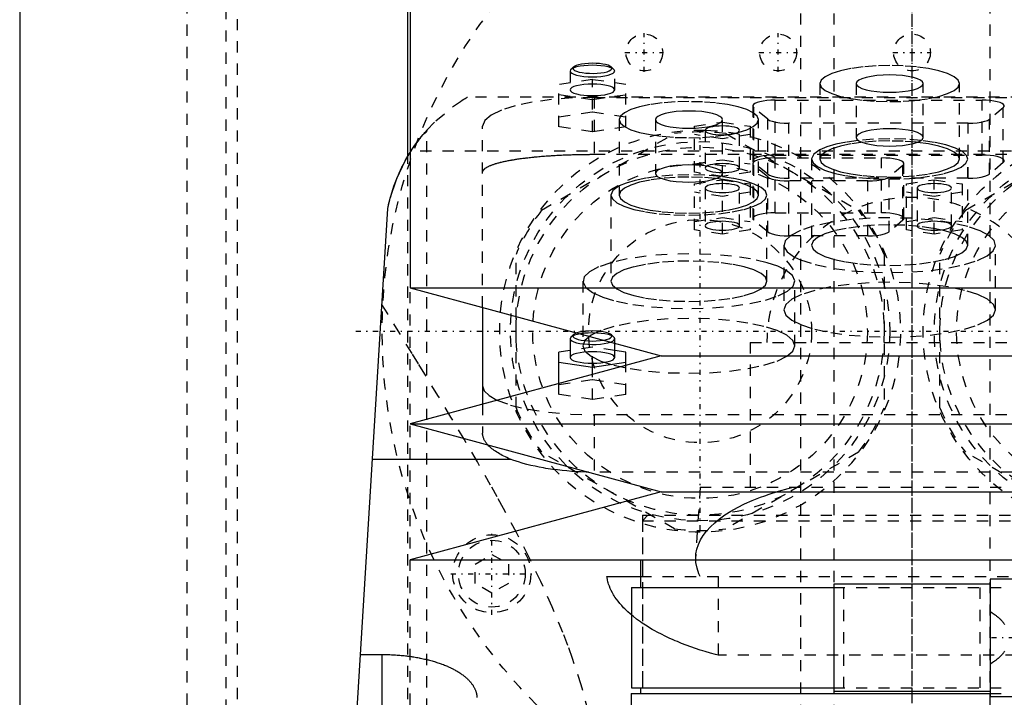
# Model space of a CAD drawing. Extents: x -90 to 90, y -137 to 442.
# Tile 8 of 11: x -80 to 8, y 196 to 257. Entities that reach past the tile are written whole.
import ezdxf

# ---------------------------------------------------------------- set-up
doc = ezdxf.new("R2010")
doc.units = 0
doc.linetypes.add('CENTER', pattern=[1.5, 0.45, -0.5, 0.05, -0.5])
doc.linetypes.add('DASHED', pattern=[2, 1, -1])
for name, color, linetype in [('AM_0', 7, 'CONTINUOUS'), ('AM_3', 7, 'DASHED'), ('AM_7', 7, 'CENTER')]:
    doc.layers.add(name, color=color, linetype=linetype)

msp = doc.modelspace()

# ---------------------------------------------------------------- linework, layer by layer
at = {"layer": 'AM_0', "color": 7, "linetype": 'CONTINUOUS'}
for p, q in [((-45, 300), (-45, 232.9)), ((-80, 291.5), (-80, 30)), ((-45.211, 244.674), (-45.211, 269)), ((-57, 77.05), (-47, 240)), ((-45, 232.9), (-22.5, 226.8)), ((-45, 232.9), (45, 232.9)), ((-38.5, 231.138), (-38.5, 222.462)), ((-30.336, 228.692), (-30.577, 228.468)), ((-30.577, 228.468), (-30.65, 228.329)), ((-30.65, 228.329), (-30.65, 226.639)), ((-26.65, 226.639), (-26.65, 227.925)), ((-30.65, 227.26), (-31.65, 227.11)), ((-31.65, 224.319), (-31.65, 227.11)), ((-25.65, 227.11), (-26.65, 227.26)), ((-25.65, 225.946), (-25.65, 227.11)), ((-22.5, 226.8), (-45, 220.7)), ((-31.65, 226.214), (-28.65, 225.766)), ((-28.65, 225.766), (-25.65, 226.214)), ((-22.5, 226.8), (22.5, 226.8)), ((-28.65, 225.133), (-28.65, 225.766)), ((-45, 220.7), (-22.5, 214.6)), ((-45, 220.7), (45, 220.7)), ((-35.934, 217.5), (-48.381, 217.5)), ((-22.5, 214.6), (-45, 208.5)), ((-22.5, 214.6), (22.5, 214.6)), ((-45, 208.5), (45, 208.5)), ((-24.35, 208.5), (-24.35, 206)), ((-27.357, 207), (-24.355, 207)), ((10, 206.75), (7, 206.75)), ((7, 206.75), (7, 196.25)), ((-25.15, 206), (-25.15, 197)), ((-25.15, 206), (-7.008, 206)), ((-7, 206.3), (-7, 196.7)), ((7, 206.3), (-7, 206.3)), ((-49.454, 200.006), (-47.5, 200.006)), ((-47.5, 191.749), (-47.5, 200.006)), ((-25.15, 197), (-7.008, 197)), ((-24.35, 197), (-24.35, 196.5)), ((-25.175, 196.5), (-25.431, 160.873)), ((-25.175, 196.5), (7.003, 196.5)), ((7, 196.7), (-7, 196.7)), ((7, 196.25), (10, 196.25))]:
    msp.add_line(p, q, dxfattribs=at)
for points in [[(-30.336, 228.692), (-30.396, 228.601), (-30.384, 228.509), (-30.3, 228.42), (-30.147, 228.336), (-29.933, 228.263), (-29.665, 228.202), (-29.356, 228.156), (-29.017, 228.128), (-28.663, 228.118), (-28.308, 228.127), (-27.968, 228.154), (-27.656, 228.198)], [(-30.044, 228.845), (-30.218, 228.772), (-30.336, 228.692)], [(-30.65, 228.329), (-30.613, 228.23), (-30.502, 228.134), (-30.321, 228.045), (-30.079, 227.967), (-29.782, 227.903), (-29.444, 227.854), (-29.075, 227.824), (-28.691, 227.812), (-28.305, 227.82), (-27.932, 227.846), (-27.586, 227.891), (-27.28, 227.952), (-27.025, 228.028)], [(-30.65, 226.639), (-30.612, 226.538), (-30.498, 226.441), (-30.313, 226.351), (-30.064, 226.273), (-29.761, 226.209), (-29.415, 226.161), (-29.04, 226.131), (-28.65, 226.121), (-28.26, 226.131), (-27.885, 226.161), (-27.539, 226.209), (-27.236, 226.273), (-26.987, 226.351), (-26.802, 226.441), (-26.688, 226.538), (-26.65, 226.639)], [(-38.5, 224.088), (-38.354, 223.647), (-37.919, 223.219), (-37.209, 222.816)]]:
    msp.add_lwpolyline(points, dxfattribs=at)
for points in [[(-47, 240, 0), (-46.782, 240.931, 0), (-46.194, 242.685, 0), (-45.433, 244.284, 0), (-44.999, 245.022, 0)], [(-47, 240, 0), (-46.968, 240.157, 0), (-46.898, 240.471, 0), (-46.821, 240.784, 0), (-46.78, 240.94, 0), (-46.737, 241.095, 0), (-46.647, 241.403, 0), (-46.551, 241.709, 0), (-46.449, 242.01, 0), (-46.341, 242.307, 0), (-46.229, 242.599, 0), (-46.17, 242.743, 0), (-46.111, 242.885, 0), (-45.989, 243.165, 0), (-45.864, 243.439, 0), (-45.735, 243.705, 0), (-45.604, 243.964, 0), (-45.471, 244.214, 0), (-45.404, 244.336, 0), (-45.336, 244.456, 0), (-45.201, 244.689, 0), (-45.067, 244.913, 0), (-44.999, 245.021, 0)], [(-35.934, 217.5, 0), (-36.011, 217.531, 0), (-36.162, 217.594, 0), (-36.31, 217.659, 0), (-36.382, 217.692, 0), (-36.454, 217.726, 0), (-36.595, 217.794, 0), (-36.731, 217.863, 0), (-36.864, 217.933, 0), (-36.992, 218.005, 0), (-37.116, 218.078, 0), (-37.176, 218.115, 0), (-37.235, 218.152, 0), (-37.349, 218.227, 0), (-37.458, 218.303, 0), (-37.562, 218.38, 0), (-37.662, 218.458, 0), (-37.755, 218.537, 0), (-37.8, 218.576, 0), (-37.844, 218.616, 0), (-37.927, 218.696, 0), (-38.004, 218.776, 0), (-38.041, 218.816, 0)], [(-29.003, 216.363, 0), (-29.217, 216.368, 0), (-29.647, 216.382, 0), (-30.079, 216.402, 0), (-30.295, 216.415, 0), (-30.511, 216.43, 0), (-30.942, 216.464, 0), (-31.37, 216.505, 0), (-31.794, 216.552, 0), (-32.212, 216.606, 0), (-32.622, 216.667, 0), (-32.824, 216.699, 0), (-33.024, 216.733, 0), (-33.416, 216.806, 0), (-33.796, 216.884, 0), (-34.165, 216.967, 0), (-34.52, 217.055, 0), (-34.861, 217.148, 0), (-35.025, 217.195, 0), (-35.186, 217.244, 0), (-35.495, 217.343, 0), (-35.79, 217.446, 0), (-35.934, 217.5, 0)], [(-25.152, 203.554, 0), (-25.26, 203.645, 0), (-25.467, 203.83, 0), (-25.664, 204.016, 0), (-25.759, 204.11, 0), (-25.851, 204.204, 0), (-26.027, 204.393, 0), (-26.193, 204.584, 0), (-26.349, 204.775, 0), (-26.494, 204.967, 0), (-26.628, 205.161, 0), (-26.691, 205.258, 0), (-26.751, 205.355, 0), (-26.863, 205.549, 0), (-26.965, 205.743, 0), (-27.055, 205.938, 0), (-27.134, 206.132, 0), (-27.203, 206.326, 0), (-27.233, 206.423, 0), (-27.261, 206.52, 0), (-27.307, 206.712, 0), (-27.343, 206.904, 0), (-27.357, 207, 0)], [(-47.5, 200.006, 0), (-47.438, 200.006, 0), (-47.312, 200.005, 0), (-47.186, 200.004, 0), (-47.123, 200.002, 0), (-47.06, 200.001, 0), (-46.934, 199.998, 0), (-46.807, 199.993, 0), (-46.679, 199.988, 0), (-46.552, 199.982, 0), (-46.424, 199.975, 0), (-46.361, 199.972, 0), (-46.297, 199.967, 0), (-46.169, 199.959, 0), (-46.042, 199.949, 0), (-45.914, 199.939, 0), (-45.787, 199.927, 0), (-45.66, 199.915, 0), (-45.596, 199.908, 0), (-45.533, 199.902, 0), (-45.406, 199.888, 0), (-45.28, 199.873, 0), (-45.217, 199.865, 0), (-45.154, 199.857, 0), (-45.029, 199.84, 0), (-44.905, 199.822, 0), (-44.843, 199.813, 0), (-44.781, 199.804, 0), (-44.657, 199.784, 0), (-44.535, 199.764, 0), (-44.413, 199.743, 0), (-44.292, 199.721, 0), (-44.172, 199.699, 0), (-44.112, 199.687, 0), (-44.053, 199.675, 0), (-43.934, 199.651, 0), (-43.817, 199.626, 0), (-43.701, 199.6, 0), (-43.585, 199.573, 0), (-43.471, 199.545, 0), (-43.415, 199.532, 0), (-43.358, 199.517, 0), (-43.247, 199.488, 0), (-43.136, 199.459, 0), (-43.027, 199.429, 0), (-42.919, 199.398, 0), (-42.813, 199.366, 0), (-42.76, 199.35, 0), (-42.708, 199.334, 0), (-42.604, 199.301, 0), (-42.502, 199.268, 0), (-42.402, 199.234, 0), (-42.302, 199.2, 0), (-42.205, 199.165, 0), (-42.157, 199.147, 0), (-42.109, 199.129, 0), (-42.015, 199.093, 0), (-41.922, 199.057, 0), (-41.831, 199.02, 0), (-41.742, 198.983, 0), (-41.654, 198.946, 0), (-41.611, 198.927, 0), (-41.569, 198.908, 0), (-41.484, 198.87, 0), (-41.4, 198.831, 0), (-41.358, 198.811, 0), (-41.317, 198.791, 0), (-41.235, 198.751, 0), (-41.154, 198.71, 0), (-41.114, 198.689, 0), (-41.075, 198.668, 0), (-40.996, 198.626, 0), (-40.919, 198.583, 0), (-40.843, 198.539, 0), (-40.768, 198.495, 0), (-40.694, 198.451, 0), (-40.658, 198.428, 0), (-40.622, 198.406, 0), (-40.551, 198.36, 0), (-40.481, 198.314, 0), (-40.413, 198.267, 0), (-40.346, 198.22, 0), (-40.281, 198.172, 0), (-40.249, 198.148, 0), (-40.217, 198.124, 0), (-40.155, 198.075, 0), (-40.094, 198.026, 0), (-40.034, 197.976, 0), (-39.977, 197.926, 0), (-39.92, 197.876, 0), (-39.893, 197.851, 0), (-39.866, 197.825, 0), (-39.813, 197.774, 0), (-39.761, 197.723, 0), (-39.712, 197.671, 0), (-39.664, 197.619, 0), (-39.617, 197.567, 0), (-39.595, 197.54, 0), (-39.572, 197.514, 0), (-39.529, 197.461, 0), (-39.488, 197.408, 0), (-39.448, 197.354, 0), (-39.41, 197.301, 0), (-39.374, 197.247, 0), (-39.356, 197.22, 0), (-39.339, 197.193, 0), (-39.306, 197.139, 0), (-39.275, 197.084, 0), (-39.26, 197.057, 0), (-39.245, 197.03, 0), (-39.218, 196.975, 0), (-39.191, 196.921, 0), (-39.179, 196.893, 0), (-39.167, 196.866, 0), (-39.144, 196.811, 0), (-39.123, 196.756, 0), (-39.104, 196.702, 0), (-39.086, 196.647, 0), (-39.071, 196.592, 0), (-39.063, 196.565, 0), (-39.056, 196.538, 0), (-39.044, 196.483, 0), (-39.033, 196.429, 0), (-39.023, 196.374, 0), (-39.015, 196.32, 0), (-39.009, 196.266, 0), (-39.007, 196.239, 0), (-39.005, 196.212, 0), (-39.002, 196.158, 0)]]:
    msp.add_polyline3d(points, dxfattribs=at)
at = {"layer": 'AM_3', "color": 6, "linetype": 'DASHED'}
for p, q in [((-7, 415.5), (-7, -110.5)), ((7, -110.5), (7, 415.5)), ((-10, 403.5), (-10, -70.5)), ((-65, 292.5), (-65, 37.5)), ((-61.5, 154.982), (-61.5, 292)), ((-60.5, 291), (-60.5, 156.646)), ((-30.336, 252.698), (-30.577, 252.474)), ((-26.723, 252.474), (-26.964, 252.698)), ((-30.65, 252.335), (-30.65, 250.645)), ((-26.65, 250.645), (-26.65, 252.335)), ((-28.65, 251.564), (-31.65, 251.116)), ((-31.65, 247.322), (-31.65, 251.116)), ((-28.65, 246.874), (-28.65, 251.564)), ((-25.65, 251.116), (-28.65, 251.564)), ((-25.65, 247.322), (-25.65, 251.116)), ((-8.25, 251.208), (-8.25, 244.446)), ((-5, 251.208), (-5, 246.378)), ((1, 246.378), (1, 251.208)), ((4.25, 244.446), (4.25, 251.208)), ((39.86, 250), (-39.86, 250)), ((-31.65, 250.219), (-28.65, 249.771)), ((-28.65, 249.771), (-25.65, 250.219)), ((-28.5, 249.97), (-28.5, 244.865)), ((-28.5, 249.97), (28.5, 249.97)), ((-14.28, 249.202), (-14.28, 244.276)), ((-14.189, 244.122), (-14.189, 249.048)), ((-12.939, 248.013), (-14.189, 249.048)), ((-12.28, 249.72), (6.28, 249.72)), ((-12.28, 244.794), (-12.28, 249.72)), ((6.28, 244.794), (6.28, 249.72)), ((8.189, 249.048), (6.939, 248.013)), ((8.189, 244.122), (8.189, 249.048)), ((-31.65, 248.218), (-28.65, 248.667)), ((-28.65, 248.667), (-25.65, 248.218)), ((-38.5, 231.138), (-38.5, 247.382)), ((-28.65, 246.874), (-31.65, 247.322)), ((-25.65, 247.322), (-28.65, 246.874)), ((-26.25, 247.973), (-26.25, 241.211)), ((-23, 247.973), (-23, 243.143)), ((-19.5, 247.383), (-17, 247.757)), ((-19.5, 243.255), (-19.5, 247.383)), ((-17, 242.882), (-17, 247.973)), ((-17, 247.757), (-14.5, 247.383)), ((-14.5, 247.383), (-14.5, 243.255)), ((-13.75, 241.211), (-13.75, 247.973)), ((-12.939, 243.086), (-12.939, 248.013)), ((-11.03, 242.723), (-11.03, 247.649)), ((5.03, 247.649), (-11.03, 247.649)), ((5.03, 242.723), (5.03, 247.649)), ((6.939, 243.086), (6.939, 248.013)), ((-43.5, 77.05), (-43.5, 247.019)), ((-33.204, 239.852), (-21.296, 246.727)), ((-17, 246.263), (-19.5, 246.636)), ((-18.55, 247.01), (-18.55, 243.629)), ((-14.5, 246.636), (-17, 246.263)), ((-16.704, 246.727), (-4.796, 239.852)), ((-15.45, 243.629), (-15.45, 247.01)), ((4.796, 239.852), (16.704, 246.727)), ((-45.211, 176), (-45.211, 244.674)), ((-44.999, 245.022), (-44.917, 245.15)), ((44.917, 245.15), (-44.917, 245.15)), ((-28.5, 244.865), (28.5, 244.865)), ((-12.28, 244.794), (6.28, 244.794)), ((-12.28, 244.544), (-2.72, 244.544)), ((-12.28, 239.617), (-12.28, 244.544)), ((-2.72, 239.617), (-2.72, 244.544)), ((-19.5, 244.003), (-17, 244.376)), ((-17, 244.376), (-14.5, 244.003)), ((-14.28, 244.026), (-14.28, 239.1)), ((-12.939, 243.086), (-14.189, 244.122)), ((-14.189, 238.945), (-14.189, 243.872)), ((-12.939, 242.836), (-14.189, 243.872)), ((-9, 244.446), (-9, 236.719)), ((-0.811, 243.872), (-2.061, 242.836)), ((-0.811, 238.945), (-0.811, 243.872)), ((-0.72, 239.1), (-0.72, 244.026)), ((5, 236.719), (5, 244.446)), ((8.189, 244.122), (6.939, 243.086)), ((-17, 242.882), (-19.5, 243.255)), ((-14.5, 243.255), (-17, 242.882)), ((-12.939, 237.91), (-12.939, 242.836)), ((-2.061, 237.91), (-2.061, 242.836)), ((-19.5, 242.207), (-17, 242.581)), ((-19.5, 238.079), (-19.5, 242.207)), ((-17, 242.581), (-14.5, 242.207)), ((-17, 237.706), (-17, 242.581)), ((-14.5, 242.207), (-14.5, 238.079)), ((5.03, 242.723), (-11.03, 242.723)), ((-11.03, 237.547), (-11.03, 242.473)), ((-3.97, 242.473), (-11.03, 242.473)), ((-3.97, 237.547), (-3.97, 242.473)), ((-0.5, 242.207), (2, 242.581)), ((-0.5, 238.079), (-0.5, 242.207)), ((2, 242.581), (4.5, 242.207)), ((2, 237.706), (2, 242.581)), ((4.5, 242.207), (4.5, 238.079)), ((-27, 241.211), (-27, 233.484)), ((-17, 241.086), (-19.5, 241.46)), ((-18.55, 241.833), (-18.55, 238.453)), ((-14.5, 241.46), (-17, 241.086)), ((-15.45, 238.453), (-15.45, 241.833)), ((-13, 233.484), (-13, 241.211)), ((2, 241.086), (-0.5, 241.46)), ((0.45, 241.833), (0.45, 238.453)), ((4.5, 241.46), (2, 241.086)), ((3.55, 238.453), (3.55, 241.833)), ((-12.28, 239.617), (-2.72, 239.617)), ((-19.5, 238.826), (-17, 239.2)), ((-17, 239.2), (-14.5, 238.826)), ((-12.939, 237.91), (-14.189, 238.945)), ((-7.005, 238.809), (-7.295, 238.76)), ((-0.811, 238.945), (-2.061, 237.91)), ((-0.5, 238.826), (2, 239.2)), ((2, 239.2), (4.5, 238.826)), ((-17, 237.706), (-19.5, 238.079)), ((-14.5, 238.079), (-17, 237.706)), ((-3.97, 237.547), (-11.03, 237.547)), ((2, 237.706), (-0.5, 238.079)), ((4.5, 238.079), (2, 237.706)), ((-11.5, 236.719), (-11.5, 230.924)), ((7.5, 230.924), (7.5, 236.719)), ((-35.5, 222.125), (-35.5, 235.875)), ((-2.5, 235.875), (-2.5, 222.125)), ((2.5, 222.125), (2.5, 235.875)), ((-10.53, 235.637), (-10.005, 235.395)), ((-29.5, 233.484), (-29.5, 227.689)), ((-10.5, 227.689), (-10.5, 233.484)), ((-45, 179.5), (-45, 232.9)), ((-26.723, 228.468), (-26.964, 228.692)), ((-26.65, 227.925), (-26.65, 228.329)), ((-14.5, 228), (-14.5, 215)), ((-14.5, 228), (14.5, 228)), ((-28.65, 227.559), (-30.65, 227.26)), ((-28.65, 225.766), (-28.65, 227.559)), ((-26.65, 227.26), (-28.65, 227.559)), ((-28.65, 222.868), (-28.65, 225.133)), ((-25.65, 223.316), (-25.65, 225.946)), ((-31.65, 224.213), (-28.65, 224.661)), ((-31.65, 223.316), (-31.65, 224.319)), ((-28.65, 224.661), (-25.65, 224.213)), ((-38.5, 222.462), (-38.5, 219.865)), ((-28.65, 222.868), (-31.65, 223.316)), ((-25.65, 223.316), (-28.65, 222.868)), ((-28.5, 221.5), (-28.5, 216.359)), ((28.5, 221.5), (-28.5, 221.5)), ((-21.296, 211.273), (-33.204, 218.148)), ((-4.796, 218.148), (-16.704, 211.273)), ((16.704, 211.273), (4.796, 218.148)), ((29.003, 216.363), (-29.003, 216.363)), ((-19, 215), (-19.386, 208.83)), ((-19, 215), (19, 215)), ((-24.175, 212.5), (-24.175, 196.5)), ((-24.175, 212.5), (24.175, 212.5)), ((-23.675, 212.5), (-24.175, 212)), ((-24.175, 212), (-24.175, 196.5)), ((-24.175, 212), (24.175, 212)), ((-39.172, 208.116), (-37.672, 208.982)), ((-37.672, 208.982), (-36.172, 208.116)), ((-39.172, 206.384), (-39.172, 208.116)), ((-36.172, 208.116), (-36.172, 206.384)), ((-24.355, 207), (24.355, 207)), ((-17.375, 207), (-17.375, 199.939)), ((-37.672, 205.518), (-39.172, 206.384)), ((-36.172, 206.384), (-37.672, 205.518)), ((-7.008, 206), (10.502, 206)), ((-6.096, 197), (-6.096, 206)), ((6.096, 206), (6.096, 197)), ((17.375, 199.939), (-17.375, 199.939)), ((-7.008, 197), (10.502, 197)), ((7.003, 196.5), (10.433, 196.5))]:
    msp.add_line(p, q, dxfattribs=at)
for points in [[(-26.65, 252.335), (-26.688, 252.436), (-26.802, 252.533), (-26.987, 252.622), (-27.236, 252.701), (-27.539, 252.765), (-27.885, 252.813), (-28.26, 252.843), (-28.65, 252.853), (-29.04, 252.843), (-29.415, 252.813), (-29.761, 252.765), (-30.064, 252.701), (-30.313, 252.622), (-30.498, 252.533), (-30.612, 252.436), (-30.65, 252.335), (-30.612, 252.234), (-30.498, 252.137), (-30.313, 252.047), (-30.064, 251.969), (-29.761, 251.904), (-29.415, 251.857), (-29.04, 251.827), (-28.65, 251.817), (-28.26, 251.827), (-27.885, 251.857), (-27.539, 251.904), (-27.236, 251.969), (-26.987, 252.047), (-26.802, 252.137), (-26.688, 252.234)], [(4.25, 251.208), (4.13, 251.524), (3.774, 251.827), (3.197, 252.107), (2.419, 252.352), (1.472, 252.553), (0.392, 252.702), (-0.781, 252.794), (-2, 252.826), (-3.219, 252.794), (-4.392, 252.702), (-5.472, 252.553), (-6.419, 252.352), (-7.197, 252.107), (-7.774, 251.827), (-8.13, 251.524), (-8.25, 251.208), (-8.13, 250.892), (-7.774, 250.589), (-7.197, 250.309), (-6.419, 250.064), (-5.472, 249.863), (-4.392, 249.713), (-3.219, 249.621), (-2, 249.59), (-0.781, 249.621), (0.392, 249.713), (1.472, 249.863), (2.419, 250.064), (3.197, 250.309), (3.774, 250.589), (4.13, 250.892)], [(1, 251.208), (0.942, 251.359), (0.772, 251.505), (0.494, 251.639), (0.121, 251.757), (-0.333, 251.854), (-0.852, 251.925), (-1.415, 251.969), (-2, 251.984), (-2.585, 251.969), (-3.148, 251.925), (-3.667, 251.854), (-4.121, 251.757), (-4.494, 251.639), (-4.772, 251.505), (-4.942, 251.359), (-5, 251.208), (-4.942, 251.056), (-4.772, 250.911), (-4.494, 250.777), (-4.121, 250.659), (-3.667, 250.562), (-3.148, 250.491), (-2.585, 250.446), (-2, 250.431), (-1.415, 250.446), (-0.852, 250.491), (-0.333, 250.562), (0.121, 250.659), (0.494, 250.777), (0.772, 250.911), (0.942, 251.056)], [(-13.75, 247.973), (-13.87, 248.288), (-14.226, 248.592), (-14.803, 248.871), (-15.581, 249.117), (-16.528, 249.318), (-17.608, 249.467), (-18.781, 249.559), (-20, 249.59), (-21.219, 249.559), (-22.392, 249.467), (-23.472, 249.318), (-24.419, 249.117), (-25.197, 248.871), (-25.774, 248.592), (-26.13, 248.288), (-26.25, 247.973), (-26.13, 247.657), (-25.774, 247.354), (-25.197, 247.074), (-24.419, 246.829), (-23.472, 246.628), (-22.392, 246.478), (-21.219, 246.386), (-20, 246.355), (-18.781, 246.386), (-17.608, 246.478), (-16.528, 246.628), (-15.581, 246.829), (-14.803, 247.074), (-14.226, 247.354), (-13.87, 247.657)], [(-17, 247.973), (-17.058, 248.124), (-17.228, 248.27), (-17.506, 248.404), (-17.879, 248.522), (-18.333, 248.618), (-18.852, 248.69), (-19.415, 248.734), (-20, 248.749), (-20.585, 248.734), (-21.148, 248.69), (-21.667, 248.618), (-22.121, 248.522), (-22.494, 248.404), (-22.772, 248.27), (-22.942, 248.124), (-23, 247.973), (-22.942, 247.821), (-22.772, 247.676), (-22.494, 247.541), (-22.121, 247.424), (-21.667, 247.327), (-21.148, 247.255), (-20.585, 247.211), (-20, 247.196), (-19.415, 247.211), (-18.852, 247.255), (-18.333, 247.327), (-17.879, 247.424), (-17.506, 247.541), (-17.228, 247.676), (-17.058, 247.821)], [(1, 246.378), (0.942, 246.53), (0.772, 246.675), (0.494, 246.81), (0.121, 246.927), (-0.333, 247.024), (-0.852, 247.096), (-1.415, 247.14), (-2, 247.155), (-2.585, 247.14), (-3.148, 247.096), (-3.667, 247.024), (-4.121, 246.927), (-4.494, 246.81), (-4.772, 246.675), (-4.942, 246.53), (-5, 246.378), (-4.942, 246.227), (-4.772, 246.081), (-4.494, 245.947), (-4.121, 245.829), (-3.667, 245.733), (-3.148, 245.661), (-2.585, 245.617), (-2, 245.602), (-1.415, 245.617), (-0.852, 245.661), (-0.333, 245.733), (0.121, 245.829), (0.494, 245.947), (0.772, 246.081), (0.942, 246.227)], [(4.25, 244.446), (4.13, 244.762), (3.774, 245.066), (3.197, 245.345), (2.419, 245.59), (1.472, 245.791), (0.392, 245.941), (-0.781, 246.033), (-2, 246.064), (-3.219, 246.033), (-4.392, 245.941), (-5.472, 245.791), (-6.419, 245.59), (-7.197, 245.345), (-7.774, 245.066), (-8.13, 244.762), (-8.25, 244.446), (-8.13, 244.131), (-7.774, 243.827), (-7.197, 243.548), (-6.419, 243.303), (-5.472, 243.101), (-4.392, 242.952), (-3.219, 242.86), (-2, 242.829), (-0.781, 242.86), (0.392, 242.952), (1.472, 243.101), (2.419, 243.303), (3.197, 243.548), (3.774, 243.827), (4.13, 244.131)], [(-17, 243.143), (-17.058, 243.295), (-17.228, 243.44), (-17.506, 243.574), (-17.879, 243.692), (-18.333, 243.789), (-18.852, 243.86), (-19.415, 243.905), (-20, 243.92), (-20.585, 243.905), (-21.148, 243.86), (-21.667, 243.789), (-22.121, 243.692), (-22.494, 243.574), (-22.772, 243.44), (-22.942, 243.295), (-23, 243.143), (-22.942, 242.992), (-22.772, 242.846), (-22.494, 242.712), (-22.121, 242.594), (-21.667, 242.497), (-21.148, 242.426), (-20.585, 242.382), (-20, 242.367), (-19.415, 242.382), (-18.852, 242.426), (-18.333, 242.497), (-17.879, 242.594), (-17.506, 242.712), (-17.228, 242.846), (-17.058, 242.992)], [(-15.45, 243.629), (-15.48, 243.707), (-15.568, 243.783), (-15.711, 243.852), (-15.904, 243.913), (-16.139, 243.963), (-16.407, 244), (-16.698, 244.022), (-17, 244.03), (-17.302, 244.022), (-17.593, 244), (-17.861, 243.963), (-18.096, 243.913), (-18.289, 243.852), (-18.432, 243.783), (-18.52, 243.707), (-18.55, 243.629), (-18.52, 243.551), (-18.432, 243.476), (-18.289, 243.406), (-18.096, 243.345), (-17.861, 243.295), (-17.593, 243.258), (-17.302, 243.236), (-17, 243.228), (-16.698, 243.236), (-16.407, 243.258), (-16.139, 243.295), (-15.904, 243.345), (-15.711, 243.406), (-15.568, 243.476), (-15.48, 243.551)], [(-15.45, 238.453), (-15.48, 238.531), (-15.568, 238.606), (-15.711, 238.676), (-15.904, 238.736), (-16.139, 238.786), (-16.407, 238.823), (-16.698, 238.846), (-17, 238.854), (-17.302, 238.846), (-17.593, 238.823), (-17.861, 238.786), (-18.096, 238.736), (-18.289, 238.676), (-18.432, 238.606), (-18.52, 238.531), (-18.55, 238.453), (-18.52, 238.374), (-18.432, 238.299), (-18.289, 238.23), (-18.096, 238.169), (-17.861, 238.119), (-17.593, 238.082), (-17.302, 238.059), (-17, 238.051), (-16.698, 238.059), (-16.407, 238.082), (-16.139, 238.119), (-15.904, 238.169), (-15.711, 238.23), (-15.568, 238.299), (-15.48, 238.374)], [(5, 236.719), (4.865, 237.073), (4.467, 237.412), (3.82, 237.726), (2.95, 238), (1.889, 238.225), (0.679, 238.393), (-0.634, 238.496), (-2, 238.531), (-3.366, 238.496), (-4.679, 238.393), (-5.889, 238.225), (-6.95, 238), (-7.82, 237.726), (-8.467, 237.412), (-8.865, 237.073), (-9, 236.719), (-8.865, 236.366), (-8.467, 236.026), (-7.82, 235.713), (-6.95, 235.438), (-5.889, 235.213), (-4.679, 235.045), (-3.366, 234.942), (-2, 234.907), (-0.634, 234.942), (0.679, 235.045), (1.889, 235.213), (2.95, 235.438), (3.82, 235.713), (4.467, 236.026), (4.865, 236.366)], [(3.55, 238.453), (3.52, 238.531), (3.432, 238.606), (3.289, 238.676), (3.096, 238.736), (2.861, 238.786), (2.593, 238.823), (2.302, 238.846), (2, 238.854), (1.698, 238.846), (1.407, 238.823), (1.139, 238.786), (0.904, 238.736), (0.711, 238.676), (0.568, 238.606), (0.48, 238.531), (0.45, 238.453), (0.48, 238.374), (0.568, 238.299), (0.711, 238.23), (0.904, 238.169), (1.139, 238.119), (1.407, 238.082), (1.698, 238.059), (2, 238.051), (2.302, 238.059), (2.593, 238.082), (2.861, 238.119), (3.096, 238.169), (3.289, 238.23), (3.432, 238.299), (3.52, 238.374)], [(-13, 233.484), (-13.135, 233.837), (-13.533, 234.177), (-14.18, 234.49), (-15.05, 234.765), (-16.111, 234.99), (-17.321, 235.158), (-18.634, 235.261), (-20, 235.296), (-21.366, 235.261), (-22.679, 235.158), (-23.889, 234.99), (-24.95, 234.765), (-25.82, 234.49), (-26.467, 234.177), (-26.865, 233.837), (-27, 233.484), (-26.865, 233.13), (-26.467, 232.791), (-25.82, 232.477), (-24.95, 232.203), (-23.889, 231.977), (-22.679, 231.81), (-21.366, 231.707), (-20, 231.672), (-18.634, 231.707), (-17.321, 231.81), (-16.111, 231.977), (-15.05, 232.203), (-14.18, 232.477), (-13.533, 232.791), (-13.135, 233.13)], [(-11.5, 230.924), (-11.317, 230.444), (-10.777, 229.983), (-9.899, 229.558), (-8.718, 229.185), (-7.278, 228.879), (-5.635, 228.652), (-3.853, 228.512), (-2, 228.465), (-0.147, 228.512), (1.635, 228.652), (3.278, 228.879), (4.718, 229.185), (5.899, 229.558), (6.777, 229.983), (7.317, 230.444), (7.5, 230.924), (7.317, 231.404), (6.777, 231.865), (5.899, 232.29), (4.718, 232.662), (3.278, 232.968), (1.635, 233.195), (-0.147, 233.335), (-2, 233.383), (-3.853, 233.335), (-5.635, 233.195), (-7.278, 232.968), (-8.718, 232.662), (-9.899, 232.29), (-10.777, 231.865), (-11.317, 231.404)], [(-29.5, 227.689), (-29.317, 227.209), (-28.777, 226.748), (-27.899, 226.323), (-26.718, 225.95), (-25.278, 225.644), (-23.635, 225.417), (-21.853, 225.277), (-20, 225.23), (-18.147, 225.277), (-16.365, 225.417), (-14.722, 225.644), (-13.282, 225.95), (-12.101, 226.323), (-11.223, 226.748), (-10.683, 227.209), (-10.5, 227.689), (-10.683, 228.168), (-11.223, 228.63), (-12.101, 229.055), (-13.282, 229.427), (-14.722, 229.733), (-16.365, 229.96), (-18.147, 230.1), (-20, 230.147), (-21.853, 230.1), (-23.635, 229.96), (-25.278, 229.733), (-26.718, 229.427), (-27.899, 229.055), (-28.777, 228.63), (-29.317, 228.168)]]:
    msp.add_lwpolyline(points, close=True, dxfattribs=at)
for points in [[(-28.65, 253.029), (-28.997, 253.02), (-29.329, 252.994), (-29.635, 252.951), (-29.902, 252.893), (-30.119, 252.822), (-30.279, 252.742), (-30.373, 252.655), (-30.399, 252.566), (-30.357, 252.476), (-30.246, 252.391), (-30.072, 252.312), (-29.842, 252.245), (-29.565, 252.19), (-29.251, 252.151), (-28.914, 252.129), (-28.566, 252.124), (-28.222, 252.137), (-27.894, 252.168), (-27.597, 252.215), (-27.341, 252.276), (-27.137, 252.349), (-26.993, 252.431), (-26.914, 252.519), (-26.905, 252.609), (-26.964, 252.698)], [(-26.964, 252.698), (-27.08, 252.776), (-27.249, 252.848), (-27.467, 252.91), (-27.725, 252.961), (-28.015, 252.998), (-28.327, 253.022), (-28.65, 253.029)], [(-28.65, 251.162), (-29.04, 251.152), (-29.415, 251.123), (-29.761, 251.075), (-30.064, 251.011), (-30.313, 250.932), (-30.498, 250.843), (-30.612, 250.746), (-30.65, 250.645)], [(-30.65, 250.645), (-30.612, 250.544), (-30.498, 250.446), (-30.313, 250.357), (-30.064, 250.278), (-29.761, 250.214), (-29.415, 250.166), (-29.04, 250.137), (-28.65, 250.127), (-28.26, 250.137), (-27.885, 250.166), (-27.539, 250.214), (-27.236, 250.278), (-26.987, 250.357), (-26.802, 250.446), (-26.688, 250.544), (-26.65, 250.645), (-26.688, 250.746), (-26.802, 250.843), (-26.987, 250.932), (-27.236, 251.011), (-27.539, 251.075), (-27.885, 251.123), (-28.26, 251.152), (-28.65, 251.162)], [(-28.5, 249.97), (-30.451, 249.92), (-32.327, 249.773), (-34.056, 249.534), (-35.571, 249.212), (-36.815, 248.82), (-37.739, 248.372), (-38.308, 247.887), (-38.5, 247.382)], [(-12.28, 249.72), (-12.652, 249.711), (-13.012, 249.684), (-13.346, 249.64), (-13.642, 249.581), (-13.891, 249.509), (-14.083, 249.426), (-14.213, 249.335), (-14.274, 249.239), (-14.266, 249.143), (-14.189, 249.048)], [(8.189, 249.048), (8.266, 249.143), (8.274, 249.239), (8.213, 249.335), (8.083, 249.426), (7.891, 249.509), (7.642, 249.581), (7.346, 249.64), (7.012, 249.684), (6.652, 249.711), (6.28, 249.72)], [(-17, 247.411), (-17.302, 247.403), (-17.593, 247.38), (-17.861, 247.343), (-18.096, 247.293), (-18.289, 247.233), (-18.432, 247.163), (-18.52, 247.088), (-18.55, 247.01)], [(-17, 246.609), (-16.698, 246.616), (-16.407, 246.639), (-16.139, 246.676), (-15.904, 246.726), (-15.711, 246.787), (-15.568, 246.856), (-15.48, 246.932), (-15.45, 247.01), (-15.48, 247.088), (-15.568, 247.163), (-15.711, 247.233), (-15.904, 247.293), (-16.139, 247.343), (-16.407, 247.38), (-16.698, 247.403), (-17, 247.411)], [(-12.939, 248.013), (-12.771, 247.912), (-12.526, 247.824), (-12.214, 247.75), (-11.85, 247.695), (-11.449, 247.661), (-11.03, 247.649)], [(5.03, 247.649), (5.449, 247.661), (5.85, 247.695), (6.214, 247.75), (6.526, 247.824), (6.771, 247.912), (6.939, 248.013)], [(-18.55, 247.01), (-18.52, 246.932), (-18.432, 246.856), (-18.289, 246.787), (-18.096, 246.726), (-17.861, 246.676), (-17.593, 246.639), (-17.302, 246.616), (-17, 246.609)], [(-4.812, 246.106), (-5.873, 245.956), (-6.818, 245.761), (-7.62, 245.527), (-8.254, 245.26)], [(-7.002, 243.179), (-5.954, 242.951), (-4.754, 242.781), (-3.45, 242.674), (-2.09, 242.635), (-0.726, 242.665), (0.588, 242.763), (1.804, 242.926), (2.875, 243.146), (3.759, 243.417), (4.423, 243.726), (4.842, 244.063), (4.999, 244.415), (4.889, 244.768), (4.515, 245.109), (3.893, 245.424), (3.045, 245.702), (2.005, 245.932), (0.812, 246.106)], [(-2, 246.258), (-3.436, 246.22), (-4.812, 246.106)], [(0.812, 246.106), (-0.564, 246.22), (-2, 246.258)], [(-12.28, 244.794), (-12.652, 244.785), (-13.012, 244.758), (-13.346, 244.714), (-13.642, 244.655), (-13.891, 244.583), (-14.083, 244.5), (-14.213, 244.409), (-14.274, 244.313), (-14.266, 244.216), (-14.189, 244.122)], [(-12.28, 244.544), (-12.652, 244.534), (-13.012, 244.508), (-13.346, 244.464), (-13.642, 244.405), (-13.891, 244.333), (-14.083, 244.249), (-14.213, 244.159), (-14.274, 244.063), (-14.266, 243.966), (-14.189, 243.872)], [(-8.254, 245.26), (-8.811, 244.865), (-9, 244.446)], [(-0.811, 243.872), (-0.734, 243.966), (-0.726, 244.063), (-0.787, 244.159), (-0.917, 244.249), (-1.109, 244.333), (-1.358, 244.405), (-1.654, 244.464), (-1.988, 244.508), (-2.348, 244.534), (-2.72, 244.544)], [(8.189, 244.122), (8.266, 244.216), (8.274, 244.313), (8.213, 244.409), (8.083, 244.5), (7.891, 244.583), (7.642, 244.655), (7.346, 244.714), (7.012, 244.758), (6.652, 244.785), (6.28, 244.794)], [(-9, 244.446), (-8.869, 244.098), (-8.481, 243.762), (-7.851, 243.452), (-7.002, 243.179)], [(-22.812, 242.87), (-23.873, 242.72), (-24.818, 242.526), (-25.62, 242.291), (-26.254, 242.025)], [(-20, 242.829), (-21.219, 242.798), (-22.392, 242.706), (-23.472, 242.556), (-24.419, 242.355), (-25.197, 242.11), (-25.774, 241.83), (-26.13, 241.527), (-26.25, 241.211)], [(-17.188, 242.87), (-18.564, 242.984), (-20, 243.023), (-21.436, 242.984), (-22.812, 242.87)], [(-13.75, 241.211), (-13.87, 241.527), (-14.226, 241.83), (-14.803, 242.11), (-15.581, 242.355), (-16.528, 242.556), (-17.608, 242.706), (-18.781, 242.798), (-20, 242.829)], [(-13, 241.211), (-13.13, 241.559), (-13.515, 241.893), (-14.14, 242.202), (-14.983, 242.475), (-16.012, 242.7), (-17.188, 242.87)], [(-12.939, 243.086), (-12.771, 242.986), (-12.526, 242.897), (-12.214, 242.824), (-11.85, 242.769), (-11.449, 242.735), (-11.03, 242.723)], [(-12.939, 242.836), (-12.771, 242.736), (-12.526, 242.647), (-12.214, 242.574), (-11.85, 242.519), (-11.449, 242.485), (-11.03, 242.473)], [(-3.97, 242.473), (-3.551, 242.485), (-3.15, 242.519), (-2.786, 242.574), (-2.474, 242.647), (-2.229, 242.736), (-2.061, 242.836)], [(5.03, 242.723), (5.449, 242.735), (5.85, 242.769), (6.214, 242.824), (6.526, 242.897), (6.771, 242.986), (6.939, 243.086)], [(-26.254, 242.025), (-26.811, 241.629), (-27, 241.211)], [(-15.45, 241.833), (-15.48, 241.912), (-15.568, 241.987), (-15.711, 242.056), (-15.904, 242.117), (-16.139, 242.167), (-16.407, 242.204), (-16.698, 242.227), (-17, 242.235), (-17.302, 242.227), (-17.593, 242.204), (-17.861, 242.167), (-18.096, 242.117), (-18.289, 242.056), (-18.432, 241.987), (-18.52, 241.912), (-18.55, 241.833)], [(3.55, 241.833), (3.52, 241.912), (3.432, 241.987), (3.289, 242.056), (3.096, 242.117), (2.861, 242.167), (2.593, 242.204), (2.302, 242.227), (2, 242.235), (1.698, 242.227), (1.407, 242.204), (1.139, 242.167), (0.904, 242.117), (0.711, 242.056), (0.568, 241.987), (0.48, 241.912), (0.45, 241.833)], [(-27, 241.211), (-26.865, 240.858), (-26.467, 240.518), (-25.82, 240.205), (-24.95, 239.93), (-23.889, 239.705), (-22.679, 239.537), (-21.366, 239.434), (-20, 239.399), (-18.634, 239.434), (-17.321, 239.537), (-16.111, 239.705), (-15.05, 239.93), (-14.18, 240.205), (-13.533, 240.518), (-13.135, 240.858), (-13, 241.211)], [(-26.25, 241.211), (-26.13, 240.896), (-25.774, 240.592), (-25.197, 240.313), (-24.419, 240.067), (-23.472, 239.866), (-22.392, 239.717), (-21.219, 239.625), (-20, 239.594), (-18.781, 239.625), (-17.608, 239.717), (-16.528, 239.866), (-15.581, 240.067), (-14.803, 240.313), (-14.226, 240.592), (-13.87, 240.896), (-13.75, 241.211)], [(-18.55, 241.833), (-18.52, 241.755), (-18.432, 241.68), (-18.289, 241.611), (-18.096, 241.55), (-17.861, 241.5), (-17.593, 241.463), (-17.302, 241.44), (-17, 241.432), (-16.698, 241.44), (-16.407, 241.463), (-16.139, 241.5), (-15.904, 241.55), (-15.711, 241.611), (-15.568, 241.68), (-15.48, 241.755), (-15.45, 241.833)], [(0.45, 241.833), (0.48, 241.755), (0.568, 241.68), (0.711, 241.611), (0.904, 241.55), (1.139, 241.5), (1.407, 241.463), (1.698, 241.44), (2, 241.432), (2.302, 241.44), (2.593, 241.463), (2.861, 241.5), (3.096, 241.55), (3.289, 241.611), (3.432, 241.68), (3.52, 241.755), (3.55, 241.833)], [(-12.28, 239.617), (-12.652, 239.608), (-13.012, 239.581), (-13.346, 239.538), (-13.642, 239.479), (-13.891, 239.406), (-14.083, 239.323), (-14.213, 239.232), (-14.274, 239.137), (-14.266, 239.04), (-14.189, 238.945)], [(-0.811, 238.945), (-0.734, 239.04), (-0.726, 239.137), (-0.787, 239.232), (-0.917, 239.323), (-1.109, 239.406), (-1.358, 239.479), (-1.654, 239.538), (-1.988, 239.581), (-2.348, 239.608), (-2.72, 239.617)], [(-7.295, 238.76), (-8.79, 238.439), (-10.001, 238.045), (-10.876, 237.595), (-11.38, 237.109), (-11.49, 236.607), (-11.203, 236.109), (-10.53, 235.637)], [(-2, 239.178), (-3.747, 239.136), (-5.435, 239.012), (-7.005, 238.809)], [(-7.005, 234.629), (-5.38, 234.421), (-3.632, 234.297), (-1.824, 234.261), (-0.023, 234.314), (1.706, 234.455), (3.3, 234.679), (4.702, 234.976), (5.859, 235.338), (6.73, 235.749), (7.283, 236.196), (7.497, 236.662), (7.366, 237.13), (6.894, 237.583), (6.098, 238.005), (5.007, 238.379)], [(5.007, 238.379), (3.536, 238.717), (1.828, 238.969), (-0.044, 239.125), (-2, 239.178)], [(-12.939, 237.91), (-12.771, 237.81), (-12.526, 237.721), (-12.214, 237.647), (-11.85, 237.592), (-11.449, 237.558), (-11.03, 237.547)], [(-3.97, 237.547), (-3.551, 237.558), (-3.15, 237.592), (-2.786, 237.647), (-2.474, 237.721), (-2.229, 237.81), (-2.061, 237.91)], [(-20, 235.943), (-21.956, 235.89), (-23.828, 235.734), (-25.536, 235.482), (-27.007, 235.144)], [(-12.993, 235.144), (-14.464, 235.482), (-16.172, 235.734), (-18.044, 235.89), (-20, 235.943)], [(-27.007, 235.144), (-28.117, 234.761), (-28.92, 234.33), (-29.384, 233.866), (-29.493, 233.389), (-29.242, 232.914), (-28.64, 232.462), (-27.711, 232.048), (-26.489, 231.688), (-25.022, 231.397), (-23.364, 231.184), (-21.579, 231.059), (-19.733, 231.026), (-17.898, 231.086), (-16.143, 231.237), (-14.534, 231.473), (-13.132, 231.785), (-11.99, 232.162), (-11.152, 232.589), (-10.65, 233.049), (-10.501, 233.527), (-10.713, 234.002), (-11.278, 234.458)], [(-11.278, 234.458), (-12.024, 234.82), (-12.993, 235.144)], [(-10.005, 235.395), (-8.671, 234.969), (-7.005, 234.629)], [(-28.65, 228.847), (-29.019, 228.838), (-29.376, 228.812), (-29.707, 228.769), (-30.002, 228.711), (-30.251, 228.64), (-30.445, 228.558), (-30.577, 228.468)], [(-28.65, 229.024), (-28.971, 229.016), (-29.281, 228.993), (-29.569, 228.956), (-29.827, 228.906), (-30.044, 228.845)], [(-27.656, 228.198), (-27.395, 228.255), (-27.183, 228.324), (-27.026, 228.402), (-26.93, 228.487), (-26.9, 228.575), (-26.936, 228.663), (-27.038, 228.747), (-27.201, 228.825), (-27.418, 228.893), (-27.683, 228.948), (-27.984, 228.99), (-28.311, 229.015), (-28.65, 229.024)], [(-27.025, 228.028), (-26.826, 228.117), (-26.7, 228.215), (-26.651, 228.317), (-26.681, 228.42), (-26.789, 228.519), (-26.97, 228.61), (-27.219, 228.691), (-27.524, 228.757), (-27.873, 228.806), (-28.254, 228.837), (-28.65, 228.847)], [(-28.65, 227.157), (-29.04, 227.147), (-29.415, 227.117), (-29.761, 227.069), (-30.064, 227.005), (-30.313, 226.927), (-30.498, 226.837), (-30.612, 226.74), (-30.65, 226.639)], [(-26.65, 226.639), (-26.688, 226.74), (-26.802, 226.837), (-26.987, 226.927), (-27.236, 227.005), (-27.539, 227.069), (-27.885, 227.117), (-28.26, 227.147), (-28.65, 227.157)], [(-37.209, 222.816), (-35.984, 222.372), (-34.426, 222.003), (-32.603, 221.728), (-30.598, 221.558), (-28.5, 221.5)]]:
    msp.add_lwpolyline(points, dxfattribs=at)
for points in [[(-43.5, 247.019, 0), (-42.688, 247.863, 0), (-41.184, 249.129, 0), (-40.489, 249.612, 0), (-40.328, 249.715, 0), (-40.186, 249.804, 0), (-40.123, 249.843, 0), (-40.065, 249.878, 0), (-39.966, 249.938, 0), (-39.89, 249.983, 0), (-39.86, 250, 0)], [(-44.999, 245.021, 0), (-44.935, 245.122, 0), (-44.808, 245.318, 0), (-44.683, 245.504, 0), (-44.622, 245.593, 0), (-44.561, 245.68, 0), (-44.442, 245.847, 0), (-44.327, 246.003, 0), (-44.216, 246.151, 0), (-44.108, 246.291, 0), (-44.005, 246.421, 0), (-43.956, 246.481, 0), (-43.909, 246.539, 0), (-43.821, 246.646, 0), (-43.742, 246.74, 0), (-43.673, 246.821, 0), (-43.616, 246.887, 0), (-43.57, 246.94, 0), (-43.551, 246.962, 0), (-43.535, 246.979, 0), (-43.512, 247.005, 0), (-43.501, 247.017, 0), (-43.5, 247.019, 0)], [(-44.917, 245.15, 0), (-44.74, 245.42, 0), (-44.376, 245.937, 0), (-44.002, 246.424, 0), (-43.813, 246.656, 0)], [(-43.5, 247.019, 0), (-43.501, 247.009, 0), (-43.503, 246.99, 0), (-43.507, 246.97, 0), (-43.51, 246.961, 0), (-43.513, 246.951, 0), (-43.521, 246.931, 0), (-43.53, 246.911, 0), (-43.542, 246.891, 0), (-43.555, 246.871, 0), (-43.571, 246.851, 0), (-43.579, 246.841, 0), (-43.588, 246.831, 0), (-43.607, 246.81, 0), (-43.628, 246.79, 0), (-43.651, 246.769, 0), (-43.676, 246.749, 0), (-43.703, 246.728, 0), (-43.717, 246.718, 0), (-43.732, 246.708, 0), (-43.763, 246.687, 0), (-43.795, 246.666, 0), (-43.813, 246.656, 0)], [(-38.5, 243.238, 0), (-38.5, 243.25, 0), (-38.498, 243.274, 0), (-38.494, 243.299, 0), (-38.491, 243.311, 0), (-38.488, 243.323, 0), (-38.48, 243.347, 0), (-38.47, 243.371, 0), (-38.458, 243.396, 0), (-38.444, 243.42, 0), (-38.427, 243.444, 0), (-38.418, 243.457, 0), (-38.409, 243.469, 0), (-38.388, 243.493, 0), (-38.366, 243.517, 0), (-38.341, 243.542, 0), (-38.314, 243.566, 0), (-38.285, 243.59, 0), (-38.27, 243.602, 0), (-38.254, 243.614, 0), (-38.22, 243.638, 0), (-38.185, 243.662, 0), (-38.166, 243.674, 0), (-38.147, 243.686, 0), (-38.107, 243.709, 0), (-38.065, 243.733, 0), (-38.043, 243.745, 0), (-38.021, 243.756, 0), (-37.975, 243.78, 0), (-37.927, 243.803, 0), (-37.876, 243.826, 0), (-37.824, 243.849, 0), (-37.769, 243.872, 0), (-37.741, 243.883, 0), (-37.713, 243.894, 0), (-37.654, 243.917, 0), (-37.594, 243.939, 0), (-37.531, 243.961, 0), (-37.466, 243.983, 0), (-37.4, 244.004, 0), (-37.366, 244.015, 0), (-37.332, 244.026, 0), (-37.262, 244.047, 0), (-37.19, 244.068, 0), (-37.116, 244.088, 0), (-37.04, 244.109, 0), (-36.963, 244.129, 0), (-36.924, 244.139, 0), (-36.884, 244.149, 0), (-36.803, 244.169, 0), (-36.721, 244.188, 0), (-36.637, 244.207, 0), (-36.552, 244.226, 0), (-36.465, 244.245, 0), (-36.422, 244.254, 0), (-36.377, 244.263, 0), (-36.288, 244.282, 0), (-36.197, 244.299, 0), (-36.105, 244.317, 0), (-36.011, 244.334, 0), (-35.917, 244.351, 0), (-35.869, 244.359, 0), (-35.821, 244.367, 0), (-35.724, 244.384, 0), (-35.627, 244.4, 0), (-35.578, 244.408, 0), (-35.528, 244.415, 0), (-35.428, 244.431, 0), (-35.326, 244.446, 0), (-35.274, 244.454, 0), (-35.222, 244.461, 0), (-35.116, 244.476, 0), (-35.008, 244.491, 0), (-34.899, 244.506, 0), (-34.788, 244.52, 0), (-34.675, 244.534, 0), (-34.618, 244.541, 0), (-34.56, 244.548, 0), (-34.444, 244.562, 0), (-34.327, 244.575, 0), (-34.208, 244.588, 0), (-34.087, 244.601, 0), (-33.965, 244.614, 0), (-33.904, 244.62, 0), (-33.842, 244.626, 0), (-33.717, 244.638, 0), (-33.591, 244.65, 0), (-33.463, 244.661, 0), (-33.334, 244.673, 0), (-33.204, 244.684, 0), (-33.139, 244.689, 0), (-33.073, 244.694, 0), (-32.941, 244.705, 0), (-32.808, 244.715, 0), (-32.674, 244.724, 0), (-32.538, 244.734, 0), (-32.402, 244.743, 0), (-32.334, 244.747, 0), (-32.265, 244.752, 0), (-32.127, 244.76, 0), (-31.989, 244.768, 0), (-31.849, 244.776, 0), (-31.709, 244.784, 0), (-31.568, 244.791, 0), (-31.498, 244.794, 0), (-31.427, 244.798, 0), (-31.285, 244.804, 0), (-31.143, 244.81, 0), (-31.072, 244.813, 0), (-31.001, 244.816, 0), (-30.857, 244.822, 0), (-30.714, 244.827, 0), (-30.642, 244.829, 0), (-30.571, 244.832, 0), (-30.427, 244.836, 0), (-30.283, 244.84, 0), (-30.139, 244.844, 0), (-29.995, 244.847, 0), (-29.852, 244.851, 0), (-29.78, 244.852, 0), (-29.708, 244.854, 0), (-29.564, 244.856, 0), (-29.421, 244.858, 0), (-29.278, 244.86, 0), (-29.136, 244.862, 0), (-28.993, 244.863, 0), (-28.922, 244.863, 0), (-28.852, 244.864, 0), (-28.711, 244.864, 0), (-28.57, 244.865, 0), (-28.5, 244.865, 0)], [(-28.705, 193.625, 0), (-28.993, 194.853, 0), (-29.661, 197.273, 0), (-30.438, 199.649, 0), (-30.863, 200.822, 0), (-31.309, 201.984, 0), (-32.26, 204.28, 0), (-33.277, 206.538, 0), (-34.348, 208.759, 0), (-35.462, 210.944, 0), (-36.609, 213.092, 0), (-37.191, 214.152, 0), (-37.778, 215.203, 0), (-38.962, 217.275, 0), (-40.152, 219.308, 0), (-41.34, 221.3, 0), (-42.519, 223.247, 0), (-43.681, 225.147, 0), (-44.254, 226.079, 0), (-44.821, 226.999, 0), (-45.931, 228.798, 0), (-47.006, 230.543, 0), (-47.528, 231.394, 0)], [(-38.041, 218.816, 0), (-38.066, 218.845, 0), (-38.115, 218.904, 0), (-38.161, 218.962, 0), (-38.183, 218.992, 0), (-38.204, 219.021, 0), (-38.244, 219.08, 0), (-38.281, 219.138, 0), (-38.315, 219.197, 0), (-38.346, 219.256, 0), (-38.375, 219.315, 0), (-38.388, 219.344, 0), (-38.4, 219.373, 0), (-38.422, 219.432, 0), (-38.442, 219.49, 0), (-38.459, 219.549, 0), (-38.472, 219.607, 0), (-38.483, 219.665, 0), (-38.488, 219.694, 0), (-38.492, 219.722, 0), (-38.497, 219.78, 0), (-38.5, 219.836, 0), (-38.5, 219.865, 0)], [(-19.386, 208.83, 0), (-19.366, 209.041, 0), (-19.284, 209.46, 0), (-19.148, 209.874, 0), (-19.06, 210.079, 0), (-18.958, 210.283, 0), (-18.715, 210.684, 0), (-18.42, 211.076, 0), (-18.075, 211.457, 0), (-17.683, 211.827, 0), (-17.246, 212.183, 0), (-17.012, 212.355, 0), (-16.767, 212.525, 0), (-16.238, 212.859, 0), (-15.654, 213.186, 0), (-15.017, 213.504, 0), (-14.328, 213.81, 0), (-13.589, 214.103, 0), (-13.202, 214.244, 0), (-12.804, 214.381, 0), (-11.975, 214.642, 0), (-11.106, 214.885, 0), (-10.658, 215, 0)], [(-19.389, 208.5, 0), (-19.391, 208.555, 0), (-19.392, 208.665, 0), (-19.389, 208.775, 0), (-19.386, 208.83, 0)], [(-18.99, 207, 0), (-19.103, 207.247, 0), (-19.274, 207.745, 0), (-19.37, 208.248, 0), (-19.389, 208.5, 0)], [(-24.179, 202.821, 0), (-24.352, 202.94, 0), (-24.685, 203.182, 0), (-25.001, 203.429, 0), (-25.152, 203.554, 0)], [(7, 203.852, 0), (7.147, 203.764, 0), (7.314, 203.655, 0), (7.361, 203.623, 0), (7.408, 203.591, 0), (7.431, 203.574, 0), (7.454, 203.558, 0), (7.499, 203.524, 0), (7.544, 203.49, 0), (7.589, 203.455, 0), (7.633, 203.42, 0), (7.676, 203.385, 0), (7.698, 203.367, 0), (7.719, 203.348, 0), (7.761, 203.312, 0), (7.803, 203.275, 0), (7.823, 203.256, 0), (7.843, 203.237, 0), (7.884, 203.199, 0), (7.923, 203.16, 0), (7.942, 203.141, 0), (7.962, 203.121, 0), (8, 203.082, 0), (8.037, 203.041, 0), (8.073, 203.001, 0), (8.108, 202.96, 0), (8.143, 202.918, 0), (8.16, 202.897, 0), (8.177, 202.876, 0), (8.21, 202.834, 0), (8.242, 202.791, 0), (8.273, 202.747, 0), (8.304, 202.702, 0)], [(-17.375, 199.939, 0), (-17.612, 200.002, 0), (-18.078, 200.132, 0), (-18.534, 200.266, 0), (-18.758, 200.335, 0), (-18.98, 200.405, 0), (-19.415, 200.548, 0), (-19.839, 200.696, 0), (-20.251, 200.847, 0), (-20.651, 201.001, 0), (-21.038, 201.159, 0), (-21.227, 201.239, 0), (-21.413, 201.32, 0), (-21.775, 201.483, 0), (-22.124, 201.648, 0), (-22.465, 201.817, 0), (-22.797, 201.99, 0), (-23.121, 202.168, 0), (-23.28, 202.259, 0), (-23.436, 202.35, 0), (-23.741, 202.536, 0), (-24.035, 202.725, 0), (-24.179, 202.821, 0)], [(8.304, 200.298, 0), (8.273, 200.253, 0), (8.242, 200.209, 0), (8.21, 200.166, 0), (8.177, 200.124, 0), (8.16, 200.103, 0), (8.143, 200.082, 0), (8.108, 200.04, 0), (8.073, 199.999, 0), (8.037, 199.959, 0), (8, 199.918, 0), (7.962, 199.879, 0), (7.942, 199.859, 0), (7.923, 199.84, 0), (7.884, 199.801, 0), (7.843, 199.763, 0), (7.823, 199.744, 0), (7.803, 199.725, 0), (7.761, 199.688, 0), (7.719, 199.652, 0), (7.698, 199.633, 0), (7.676, 199.615, 0), (7.633, 199.58, 0), (7.589, 199.545, 0), (7.544, 199.51, 0), (7.499, 199.476, 0), (7.454, 199.442, 0), (7.431, 199.426, 0), (7.408, 199.409, 0), (7.361, 199.377, 0), (7.314, 199.345, 0), (7.147, 199.236, 0), (7, 199.148, 0)]]:
    msp.add_polyline3d(points, dxfattribs=at)
for centre, radius in [((0, 229), 47.5), ((-24, 254), 1.65), ((-12, 254), 1.65), ((0, 254), 1.65), ((19, 229), 18), ((-19, 229), 17), ((-19, 229), 16.5), ((19, 229), 17), ((19, 229), 16.5), ((-19, 229), 15), ((19, 229), 15), ((-19, 229), 10), ((-37.672, 207.25), 3.5), ((-37.672, 207.25), 3)]:
    msp.add_circle(centre, radius, dxfattribs=at)
for centre, radius, start, end in [((-19, 229), 18, 88.56746, 88.56377), ((-19, 229), 17.875, 82.61986, 97.38014), ((0, 228), 13, 0, 180), ((-19, 229), 17.875, 142.61986, 157.38014), ((-19, 229), 17.875, 22.61986, 37.38014), ((19, 229), 17.875, 142.61986, 157.38014), ((-19, 229), 17.875, 202.61986, 217.38014), ((-19, 229), 17.875, 322.61986, 337.38014), ((19, 229), 17.875, 202.61986, 217.38014), ((-19, 229), 17.875, 262.61986, 277.38014)]:
    msp.add_arc(centre, radius, start, end, dxfattribs=at)
at = {"layer": 'AM_7', "color": 4, "linetype": 'CENTER'}
for p, q in [((0, 441.8), (0, -136.8)), ((0, 317.3), (0, -16.925)), ((0, 305.175), (0, 191.325)), ((-24, 252.268), (-24, 255.732)), ((-12, 252.268), (-12, 255.732)), ((-25.733, 254), (-22.267, 254)), ((-13.732, 254), (-10.268, 254)), ((-1.732, 254), (1.732, 254)), ((-19, 211.15), (-19, 246.85)), ((0, 242.7), (0, -37.19)), ((-49.875, 229), (49.875, 229)), ((-37.672, 203.575), (-37.672, 210.925)), ((-41.347, 207.25), (-33.997, 207.25)), ((10.675, 201.5), (6.825, 201.5))]:
    msp.add_line(p, q, dxfattribs=at)

doc.saveas('drawing.dxf')
